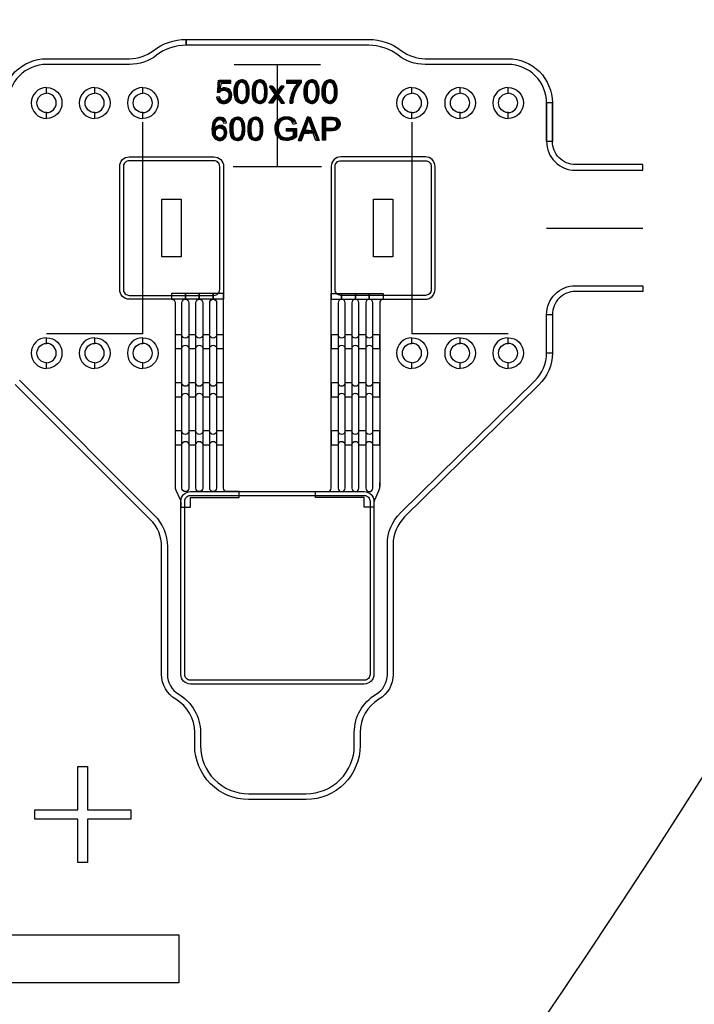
# Model space of a CAD drawing. Extents: x -63500 to 63500, y -63500 to 63500.
# Tile 246 of 256: x 34486 to 37994, y -25236 to -20119. Entities that reach past the tile are written whole.
import ezdxf

# ---------------------------------------------------------------- set-up
doc = ezdxf.new("R2010")
doc.units = 13
doc.header["$MEASUREMENT"] = 0
for name, color, linetype in [('1_Metal', 2, 'Continuous'), ('2_Electrodes', 5, 'Continuous'), ('3_Outline', 4, 'Continuous')]:
    doc.layers.add(name, color=color, linetype=linetype)
doc.styles.get("Standard").update_dxf_attribs({"font": 'arial.ttf'})

msp = doc.modelspace()

# ---------------------------------------------------------------- linework, layer by layer
for p, q in [((35600.9, -20351.9), (36050.9, -20351.9)), ((35825.9, -20881.9), (35825.9, -20351.9)), ((35125.9, -21751.9), (35125.9, -20651.9)), ((36525.9, -20651.9), (36525.9, -21751.9)), ((35595.9, -20881.9), (36055.9, -20881.9)), ((37225.9, -21201.9), (37725.9, -21201.9)), ((34875.9, -21751.9), (34625.9, -21751.9)), ((35125.9, -21751.9), (34875.9, -21751.9)), ((36775.9, -21751.9), (36525.9, -21751.9)), ((37025.9, -21751.9), (36775.9, -21751.9))]:
    msp.add_line(p, q)
for points in [[(35225.9, -21351.9), (35225.9, -21051.9), (35325.9, -21051.9), (35325.9, -21351.9)], [(36325.9, -21351.9), (36325.9, -21051.9), (36425.9, -21051.9), (36425.9, -21351.9)]]:
    msp.add_lwpolyline(points, close=True)
for radius in [50000, 47500, 45000]:
    msp.add_circle((0, 0), radius)
at = {"layer": '1_Metal'}
for p, q in [((35545.9, -21571.9), (35545.9, -21571.9)), ((36357.9, -22543.4), (36357.9, -22523.9))]:
    msp.add_line(p, q, dxfattribs=at)
for points in [[(-50000, 0, 1), (50000, 0), (51000, 0, -1), (-51000, 0)], [(35545.9, -20881.9), (35545.9, -21571.9), (35055.9, -21571.9, -0.414214), (35005.9, -21521.9), (35005.9, -20881.9, -0.414214), (35055.9, -20831.9), (35495.9, -20831.9, -0.414214)], [(36105.9, -20881.9), (36105.9, -21571.9), (36595.9, -21571.9, 0.414214), (36645.9, -21521.9), (36645.9, -20881.9, 0.414214), (36595.9, -20831.9), (36155.9, -20831.9, 0.414214)], [(35373.9, -22651.9), (35373.9, -22601.9), (35627.9, -22601.9), (35627.9, -22571.9), (35563.9, -22571.9, -0.414214), (35545.9, -22553.9), (35545.9, -21541.9), (35491.9, -21541.9), (35491.9, -21571.9, -0.414214), (35509.9, -21589.9), (35509.9, -22553.9, -1), (35473.9, -22553.9), (35473.9, -21589.9, -0.414214), (35491.9, -21571.9), (35491.9, -21571.9), (35491.9, -21541.9), (35419.9, -21541.9), (35419.9, -21571.9, -0.414214), (35437.9, -21589.9), (35437.9, -22553.9, -1), (35401.9, -22553.9), (35401.9, -21589.9, -0.414214), (35419.9, -21571.9), (35419.9, -21571.9), (35419.9, -21541.9), (35347.9, -21541.9), (35347.9, -21571.9, -0.414214), (35365.9, -21589.9), (35365.9, -22553.9, -1), (35329.9, -22553.9), (35329.9, -21589.9, -0.414214), (35347.9, -21571.9), (35347.9, -21571.9), (35347.9, -21541.9), (35275.9, -21541.9), (35275.9, -21571.9, -0.414214), (35293.9, -21589.9), (35293.9, -22543.4, 0.104248), (35298.2, -22563.6), (35319.7, -22612.3, -0.104248), (35323.9, -22632.5), (35323.9, -22651.9)], [(36277.9, -22651.9), (36277.9, -22601.9), (36023.9, -22601.9), (36023.9, -22571.9), (36087.9, -22571.9, 0.414214), (36105.9, -22553.9), (36105.9, -21541.9), (36159.9, -21541.9), (36159.9, -21571.9, 0.414214), (36141.9, -21589.9), (36141.9, -22553.9, 1), (36177.9, -22553.9), (36177.9, -21589.9, 0.414214), (36159.9, -21571.9), (36159.9, -21571.9), (36159.9, -21541.9), (36231.9, -21541.9), (36231.9, -21571.9, 0.414214), (36213.9, -21589.9), (36213.9, -22553.9, 1), (36249.9, -22553.9), (36249.9, -21589.9, 0.414214), (36231.9, -21571.9), (36231.9, -21571.9), (36231.9, -21541.9), (36303.9, -21541.9), (36303.9, -21571.9, 0.414214), (36285.9, -21589.9), (36285.9, -22553.9, 1), (36321.9, -22553.9), (36321.9, -21589.9, 0.414214), (36303.9, -21571.9), (36303.9, -21571.9), (36303.9, -21541.9), (36375.9, -21541.9), (36375.9, -21571.9, 0.414214), (36357.9, -21589.9), (36357.9, -22543.4, -0.104248), (36353.7, -22563.6), (36332.2, -22612.3, 0.104248), (36327.9, -22632.5), (36327.9, -22651.9)], [(35329.9, -21756.7), (35293.9, -21756.7), (35293.9, -21828.7), (35329.9, -21828.7, -0.414214), (35347.9, -21810.7), (35347.9, -21810.7, -0.414214), (35365.9, -21828.7), (35401.9, -21828.7, -0.414214), (35419.9, -21810.7), (35419.9, -21810.7, -0.414214), (35437.9, -21828.7), (35473.9, -21828.7, -0.414214), (35491.9, -21810.7), (35491.9, -21810.7, -0.414214), (35509.9, -21828.7), (35545.9, -21828.7), (35545.9, -21756.7), (35509.9, -21756.7, -0.414214), (35491.9, -21774.7), (35491.9, -21774.7, -0.414214), (35473.9, -21756.7), (35437.9, -21756.7, -0.414214), (35419.9, -21774.7), (35419.9, -21774.7, -0.414214), (35401.9, -21756.7), (35365.9, -21756.7, -0.414214), (35347.9, -21774.7), (35347.9, -21774.7, -0.414214)], [(36141.9, -21756.7), (36105.9, -21756.7), (36105.9, -21828.7), (36141.9, -21828.7, -0.414214), (36159.9, -21810.7), (36159.9, -21810.7, -0.414214), (36177.9, -21828.7), (36213.9, -21828.7, -0.414214), (36231.9, -21810.7), (36231.9, -21810.7, -0.414214), (36249.9, -21828.7), (36285.9, -21828.7, -0.414214), (36303.9, -21810.7), (36303.9, -21810.7, -0.414214), (36321.9, -21828.7), (36357.9, -21828.7), (36357.9, -21756.7), (36321.9, -21756.7, -0.414214), (36303.9, -21774.7), (36303.9, -21774.7, -0.414214), (36285.9, -21756.7), (36249.9, -21756.7, -0.414214), (36231.9, -21774.7), (36231.9, -21774.7, -0.414214), (36213.9, -21756.7), (36177.9, -21756.7, -0.414214), (36159.9, -21774.7), (36159.9, -21774.7, -0.414214)], [(35329.9, -22006.7), (35293.9, -22006.7), (35293.9, -22078.7), (35329.9, -22078.7, -0.414214), (35347.9, -22060.7), (35347.9, -22060.7, -0.414214), (35365.9, -22078.7), (35401.9, -22078.7, -0.414214), (35419.9, -22060.7), (35419.9, -22060.7, -0.414214), (35437.9, -22078.7), (35473.9, -22078.7, -0.414214), (35491.9, -22060.7), (35491.9, -22060.7, -0.414214), (35509.9, -22078.7), (35545.9, -22078.7), (35545.9, -22006.7), (35509.9, -22006.7, -0.414214), (35491.9, -22024.7), (35491.9, -22024.7, -0.414214), (35473.9, -22006.7), (35437.9, -22006.7, -0.414214), (35419.9, -22024.7), (35419.9, -22024.7, -0.414214), (35401.9, -22006.7), (35365.9, -22006.7, -0.414214), (35347.9, -22024.7), (35347.9, -22024.7, -0.414214)], [(36141.9, -22006.7), (36105.9, -22006.7), (36105.9, -22078.7), (36141.9, -22078.7, -0.414214), (36159.9, -22060.7), (36159.9, -22060.7, -0.414214), (36177.9, -22078.7), (36213.9, -22078.7, -0.414214), (36231.9, -22060.7), (36231.9, -22060.7, -0.414214), (36249.9, -22078.7), (36285.9, -22078.7, -0.414214), (36303.9, -22060.7), (36303.9, -22060.7, -0.414214), (36321.9, -22078.7), (36357.9, -22078.7), (36357.9, -22006.7), (36321.9, -22006.7, -0.414214), (36303.9, -22024.7), (36303.9, -22024.7, -0.414214), (36285.9, -22006.7), (36249.9, -22006.7, -0.414214), (36231.9, -22024.7), (36231.9, -22024.7, -0.414214), (36213.9, -22006.7), (36177.9, -22006.7, -0.414214), (36159.9, -22024.7), (36159.9, -22024.7, -0.414214)], [(35329.9, -22256.7), (35293.9, -22256.7), (35293.9, -22328.7), (35329.9, -22328.7, -0.414214), (35347.9, -22310.7), (35347.9, -22310.7, -0.414214), (35365.9, -22328.7), (35401.9, -22328.7, -0.414214), (35419.9, -22310.7), (35419.9, -22310.7, -0.414214), (35437.9, -22328.7), (35473.9, -22328.7, -0.414214), (35491.9, -22310.7), (35491.9, -22310.7, -0.414214), (35509.9, -22328.7), (35545.9, -22328.7), (35545.9, -22256.7), (35509.9, -22256.7, -0.414214), (35491.9, -22274.7), (35491.9, -22274.7, -0.414214), (35473.9, -22256.7), (35437.9, -22256.7, -0.414214), (35419.9, -22274.7), (35419.9, -22274.7, -0.414214), (35401.9, -22256.7), (35365.9, -22256.7, -0.414214), (35347.9, -22274.7), (35347.9, -22274.7, -0.414214)], [(36141.9, -22256.7), (36105.9, -22256.7), (36105.9, -22328.7), (36141.9, -22328.7, -0.414214), (36159.9, -22310.7), (36159.9, -22310.7, -0.414214), (36177.9, -22328.7), (36213.9, -22328.7, -0.414214), (36231.9, -22310.7), (36231.9, -22310.7, -0.414214), (36249.9, -22328.7), (36285.9, -22328.7, -0.414214), (36303.9, -22310.7), (36303.9, -22310.7, -0.414214), (36321.9, -22328.7), (36357.9, -22328.7), (36357.9, -22256.7), (36321.9, -22256.7, -0.414214), (36303.9, -22274.7), (36303.9, -22274.7, -0.414214), (36285.9, -22256.7), (36249.9, -22256.7, -0.414214), (36231.9, -22274.7), (36231.9, -22274.7, -0.414214), (36213.9, -22256.7), (36177.9, -22256.7, -0.414214), (36159.9, -22274.7), (36159.9, -22274.7, -0.414214)], [(36277.9, -22571.9, -0.414214), (36327.9, -22621.9), (36327.9, -23521.9, -0.414214), (36277.9, -23571.9), (35373.9, -23571.9, -0.414214), (35323.9, -23521.9), (35323.9, -22621.9, -0.414214), (35373.9, -22571.9), (36277.9, -22571.9)]]:
    msp.add_lwpolyline(points, format="xyb", close=True, dxfattribs=at)
for points in [[(35583.6, -20448.5), (35583.6, -20434.4), (35523.9, -20434.4), (35512.6, -20495.9), (35525.8, -20498.1), (35533.9, -20489.6), (35544, -20485.9), (35551.7, -20485.9), (35563.5, -20490.4), (35571.2, -20499.9), (35573.4, -20510.1), (35573.4, -20518.2), (35570.4, -20529), (35563.9, -20536.5), (35556, -20541.5), (35549.4, -20542.5), (35542.4, -20541.9), (35534, -20537.8), (35528.3, -20530.7), (35525.1, -20519.8), (35509.6, -20521.2), (35511.6, -20530.7), (35515.9, -20539.3), (35521.6, -20545.9), (35529.7, -20550.9), (35540.5, -20554.3), (35553.2, -20554.3), (35561.8, -20552.6), (35571.6, -20547.8), (35579.4, -20540.4), (35584.8, -20532.2), (35588.2, -20522.1), (35589.2, -20511.9), (35588, -20501.5), (35584.4, -20491.6), (35578.6, -20484.3), (35571.1, -20478.2), (35562.4, -20474.3), (35554.7, -20473.3), (35549, -20473.3), (35543.6, -20474.1), (35537.7, -20476.1), (35529.3, -20480.7), (35535.7, -20448.5), (35583.6, -20448.5)], [(35640.5, -20554.2), (35634.3, -20554.2), (35622.5, -20550.4), (35614.6, -20543.4), (35608.2, -20533.6), (35604, -20520.6), (35602.1, -20507.1), (35602.1, -20482.4), (35603.7, -20467.3), (35608, -20454.4), (35615.3, -20442.9), (35624.2, -20436), (35634.2, -20432.5), (35640.5, -20432.4), (35640.5, -20444.4), (35634.4, -20445.3), (35627.6, -20449.2), (35621.6, -20457.7), (35618.5, -20469.1), (35617.2, -20479), (35616.6, -20488.7), (35616.6, -20498.3), (35617.1, -20507.2), (35618, -20516), (35620.1, -20525.6), (35623.6, -20533.1), (35629.1, -20538.8), (35635, -20541.7), (35640.5, -20542.6)], [(35640.5, -20554.2), (35646.7, -20554.2), (35658.6, -20550.4), (35666.4, -20543.4), (35672.9, -20533.6), (35677.1, -20520.6), (35679, -20507.1), (35679, -20482.4), (35677.3, -20467.3), (35673.1, -20454.4), (35665.8, -20442.9), (35656.9, -20436), (35646.9, -20432.5), (35640.5, -20432.4), (35640.5, -20444.4), (35646.6, -20445.3), (35653.5, -20449.2), (35659.5, -20457.7), (35662.6, -20469.1), (35663.9, -20479), (35664.5, -20488.7), (35664.5, -20498.3), (35664, -20507.2), (35663, -20516), (35661, -20525.6), (35657.4, -20533.1), (35651.9, -20538.8), (35646.1, -20541.7), (35640.5, -20542.6)], [(35734.4, -20554.2), (35728.2, -20554.2), (35716.3, -20550.4), (35708.5, -20543.4), (35702.1, -20533.6), (35697.8, -20520.6), (35696, -20507.1), (35696, -20482.4), (35697.6, -20467.3), (35701.8, -20454.4), (35709.1, -20442.9), (35718, -20436), (35728.1, -20432.5), (35734.4, -20432.4), (35734.4, -20444.4), (35728.3, -20445.3), (35721.4, -20449.2), (35715.4, -20457.7), (35712.3, -20469.1), (35711, -20479), (35710.4, -20488.7), (35710.4, -20498.3), (35710.9, -20507.2), (35711.9, -20516), (35713.9, -20525.6), (35717.5, -20533.1), (35723, -20538.8), (35728.8, -20541.7), (35734.4, -20542.6)], [(35734.4, -20554.2), (35740.6, -20554.2), (35752.5, -20550.4), (35760.3, -20543.4), (35766.7, -20533.6), (35770.9, -20520.6), (35772.8, -20507.1), (35772.8, -20482.4), (35771.2, -20467.3), (35767, -20454.4), (35759.7, -20442.9), (35750.7, -20436), (35740.7, -20432.5), (35734.4, -20432.4), (35734.4, -20444.4), (35740.5, -20445.3), (35747.4, -20449.2), (35753.3, -20457.7), (35756.5, -20469.1), (35757.8, -20479), (35758.4, -20488.7), (35758.4, -20498.3), (35757.9, -20507.2), (35756.9, -20516), (35754.8, -20525.6), (35751.3, -20533.1), (35745.8, -20538.8), (35740, -20541.7), (35734.4, -20542.6)], [(35784.4, -20465.8), (35802.4, -20465.8), (35822.5, -20495.9), (35822.5, -20519.3), (35800, -20552.7), (35782.2, -20552.7), (35813.9, -20507.8), (35784.4, -20465.8)], [(35860.7, -20465.8), (35842.7, -20465.8), (35822.5, -20495.9), (35822.5, -20519.3), (35845.1, -20552.7), (35862.9, -20552.7), (35831.2, -20507.8), (35860.7, -20465.8)], [(35890, -20553.1), (35904.8, -20553.1), (35906.8, -20538.2), (35910.8, -20519.7), (35916.3, -20503.1), (35922.5, -20488.9), (35930.6, -20473.9), (35938.5, -20461.7), (35950.8, -20446), (35950.8, -20434.5), (35873, -20434.5), (35873, -20448.9), (35931.8, -20448.9), (35924.7, -20457.6), (35917.4, -20468.9), (35910.5, -20480.3), (35905.3, -20491), (35901.4, -20500.5), (35898, -20509.7), (35895.1, -20519.7), (35892.9, -20529.1), (35891, -20539.5), (35890, -20553.1)], [(36004.1, -20554.2), (35997.9, -20554.2), (35986, -20550.4), (35978.2, -20543.4), (35971.7, -20533.6), (35967.5, -20520.6), (35965.7, -20507.1), (35965.7, -20482.4), (35967.3, -20467.3), (35971.5, -20454.4), (35978.8, -20442.9), (35987.7, -20436), (35997.7, -20432.5), (36004.1, -20432.4), (36004.1, -20444.4), (35998, -20445.3), (35991.1, -20449.2), (35985.1, -20457.7), (35982, -20469.1), (35980.7, -20479), (35980.1, -20488.7), (35980.1, -20498.3), (35980.6, -20507.2), (35981.6, -20516), (35983.6, -20525.6), (35987.2, -20533.1), (35992.7, -20538.8), (35998.5, -20541.7), (36004.1, -20542.6)], [(36004.1, -20554.2), (36010.3, -20554.2), (36022.2, -20550.4), (36030, -20543.4), (36036.4, -20533.6), (36040.6, -20520.6), (36042.5, -20507.1), (36042.5, -20482.4), (36040.9, -20467.3), (36036.7, -20454.4), (36029.3, -20442.9), (36020.4, -20436), (36010.4, -20432.5), (36004.1, -20432.4), (36004.1, -20444.4), (36010.2, -20445.3), (36017, -20449.2), (36023, -20457.7), (36026.1, -20469.1), (36027.5, -20479), (36028, -20488.7), (36028, -20498.3), (36027.5, -20507.2), (36026.6, -20516), (36024.5, -20525.6), (36021, -20533.1), (36015.5, -20538.8), (36009.6, -20541.7), (36004.1, -20542.6)], [(36097.9, -20554.2), (36091.7, -20554.2), (36079.8, -20550.4), (36072, -20543.4), (36065.6, -20533.6), (36061.4, -20520.6), (36059.5, -20507.1), (36059.5, -20482.4), (36061.1, -20467.3), (36065.3, -20454.4), (36072.6, -20442.9), (36081.6, -20436), (36091.6, -20432.5), (36097.9, -20432.4), (36097.9, -20444.4), (36091.8, -20445.3), (36084.9, -20449.2), (36079, -20457.7), (36075.8, -20469.1), (36074.5, -20479), (36073.9, -20488.7), (36073.9, -20498.3), (36074.4, -20507.2), (36075.4, -20516), (36077.5, -20525.6), (36081, -20533.1), (36086.5, -20538.8), (36092.3, -20541.7), (36097.9, -20542.6)], [(36097.9, -20554.2), (36104.1, -20554.2), (36116, -20550.4), (36123.8, -20543.4), (36130.3, -20533.6), (36134.5, -20520.6), (36136.3, -20507.1), (36136.3, -20482.4), (36134.7, -20467.3), (36130.5, -20454.4), (36123.2, -20442.9), (36114.3, -20436), (36104.2, -20432.5), (36097.9, -20432.4), (36097.9, -20444.4), (36104, -20445.3), (36110.9, -20449.2), (36116.9, -20457.7), (36120, -20469.1), (36121.3, -20479), (36121.9, -20488.7), (36121.9, -20498.3), (36121.4, -20507.2), (36120.4, -20516), (36118.4, -20525.6), (36114.8, -20533.1), (36109.3, -20538.8), (36103.5, -20541.7), (36097.9, -20542.6)], [(35547.2, -20657.1), (35561.5, -20655.6), (35558.6, -20644.3), (35551.9, -20635.5), (35544.5, -20630.1), (35535.7, -20627.2), (35529.1, -20626.7), (35523.6, -20627), (35516.4, -20628.2), (35508.1, -20631.7), (35501.4, -20637.1), (35494.6, -20645.9), (35491, -20654.2), (35488.1, -20664.4), (35486.5, -20674.8), (35485.8, -20689.6), (35486.2, -20700.7), (35487.6, -20711.4), (35490, -20720.3), (35493.7, -20728.5), (35498.7, -20735.1), (35504.3, -20739.8), (35512.5, -20744.2), (35520.4, -20746.3), (35526.5, -20746.7), (35532.4, -20746.3), (35539.3, -20744.6), (35545.9, -20741.6), (35551.3, -20737.3), (35556.1, -20731.6), (35559.8, -20724.8), (35562.2, -20717.6), (35563.3, -20709.7), (35563.3, -20702.7), (35562, -20694.4), (35559.6, -20688), (35555.7, -20681.9), (35550.8, -20676.8), (35544.3, -20672.1), (35538, -20669.7), (35533.2, -20668.7), (35528.8, -20668.5), (35525.7, -20668.6), (35522.1, -20669.2), (35518.8, -20670), (35513.8, -20672), (35508.7, -20675.1), (35505.3, -20678), (35501.8, -20681.7), (35500.3, -20684), (35502.6, -20709.1), (35502.6, -20704.2), (35503.1, -20700.5), (35504.2, -20696.3), (35507.1, -20690.8), (35511.1, -20686.5), (35516.1, -20683.3), (35522.9, -20681.3), (35528.1, -20681.3), (35534.7, -20682.9), (35541.1, -20687.1), (35545.1, -20692.3), (35547.7, -20698.7), (35548.6, -20705.7), (35548.6, -20710.9), (35547.1, -20718.3), (35544.6, -20724), (35540.5, -20729.4), (35535.4, -20732.7), (35530.1, -20734.5), (35526.3, -20734.9), (35521.2, -20734.2), (35516, -20732.2), (35510.3, -20727.9), (35506.2, -20722.1), (35503.4, -20714.8), (35502.6, -20709.1), (35500.3, -20684), (35500.3, -20678.9), (35500.8, -20673.1), (35502, -20664.7), (35504.4, -20656.8), (35507.9, -20650.1), (35512.4, -20644.7), (35516.7, -20641.4), (35521.4, -20639.2), (35526.8, -20638.6), (35531.3, -20639), (35536.7, -20640.9), (35541.3, -20644.4), (35544.7, -20649.6), (35547.2, -20657.1)], [(35618, -20747.2), (35611.8, -20747.2), (35599.9, -20743.3), (35592.1, -20736.4), (35585.7, -20726.6), (35581.5, -20713.6), (35579.6, -20700), (35579.6, -20675.4), (35581.2, -20660.3), (35585.4, -20647.4), (35592.8, -20635.8), (35601.7, -20628.9), (35611.7, -20625.4), (35618, -20625.3), (35618, -20637.3), (35611.9, -20638.3), (35605.1, -20642.1), (35599.1, -20650.6), (35596, -20662), (35594.6, -20671.9), (35594.1, -20681.7), (35594.1, -20691.2), (35594.6, -20700.2), (35595.5, -20709), (35597.6, -20718.5), (35601.1, -20726), (35606.6, -20731.7), (35612.4, -20734.7), (35618, -20735.6)], [(35618, -20747.2), (35624.2, -20747.2), (35636.1, -20743.3), (35643.9, -20736.4), (35650.4, -20726.6), (35654.6, -20713.6), (35656.4, -20700), (35656.4, -20675.4), (35654.8, -20660.3), (35650.6, -20647.4), (35643.3, -20635.8), (35634.4, -20628.9), (35624.3, -20625.4), (35618, -20625.3), (35618, -20637.3), (35624.1, -20638.3), (35631, -20642.1), (35637, -20650.6), (35640.1, -20662), (35641.4, -20671.9), (35642, -20681.7), (35642, -20691.2), (35641.5, -20700.2), (35640.5, -20709), (35638.5, -20718.5), (35634.9, -20726), (35629.4, -20731.7), (35623.6, -20734.7), (35618, -20735.6)], [(35711.9, -20747.2), (35705.7, -20747.2), (35693.8, -20743.3), (35686, -20736.4), (35679.5, -20726.6), (35675.3, -20713.6), (35673.5, -20700), (35673.5, -20675.4), (35675.1, -20660.3), (35679.3, -20647.4), (35686.6, -20635.8), (35695.5, -20628.9), (35705.6, -20625.4), (35711.9, -20625.3), (35711.9, -20637.3), (35705.8, -20638.3), (35698.9, -20642.1), (35692.9, -20650.6), (35689.8, -20662), (35688.5, -20671.9), (35687.9, -20681.7), (35687.9, -20691.2), (35688.4, -20700.2), (35689.4, -20709), (35691.4, -20718.5), (35695, -20726), (35700.5, -20731.7), (35706.3, -20734.7), (35711.9, -20735.6)], [(35711.9, -20747.2), (35718.1, -20747.2), (35730, -20743.3), (35737.8, -20736.4), (35744.2, -20726.6), (35748.4, -20713.6), (35750.3, -20700), (35750.3, -20675.4), (35748.7, -20660.3), (35744.5, -20647.4), (35737.2, -20635.8), (35728.2, -20628.9), (35718.2, -20625.4), (35711.9, -20625.3), (35711.9, -20637.3), (35718, -20638.3), (35724.9, -20642.1), (35730.8, -20650.6), (35734, -20662), (35735.3, -20671.9), (35735.8, -20681.7), (35735.8, -20691.2), (35735.3, -20700.2), (35734.4, -20709), (35732.3, -20718.5), (35728.8, -20726), (35723.3, -20731.7), (35717.5, -20734.7), (35711.9, -20735.6)], [(35873.9, -20698.3), (35873.9, -20684.3), (35924.6, -20684.3), (35924.6, -20728.7), (35911.4, -20737.9), (35897.4, -20743.8), (35883.7, -20747.2), (35869.1, -20747.2), (35856.9, -20745.2), (35844.6, -20741), (35829.7, -20730), (35821.3, -20718.7), (35816, -20704.4), (35813.9, -20689.9), (35813.9, -20682.9), (35815.3, -20670.6), (35818.5, -20659.3), (35824.1, -20647.9), (35832.4, -20637.8), (35839.9, -20632.1), (35848.6, -20627.9), (35859.4, -20624.7), (35870.7, -20623.4), (35877.4, -20623.4), (35887.6, -20624.4), (35897.8, -20627.9), (35905.1, -20631.7), (35911.8, -20637), (35918.1, -20646.2), (35923, -20659.2), (35908.6, -20663.1), (35905.1, -20653.5), (35899.4, -20645.6), (35891.6, -20640.6), (35883, -20637.9), (35873.9, -20637), (35865.5, -20637.7), (35856.7, -20639.7), (35849, -20643.5), (35842.4, -20648.8), (35838.1, -20654.4), (35833.9, -20662.9), (35831.1, -20672.9), (35830.1, -20681.2), (35830.1, -20689.2), (35831.5, -20700.2), (35834.5, -20709.7), (35840.5, -20719.4), (35848.1, -20725.9), (35856.9, -20730.4), (35865.7, -20732.5), (35873.3, -20733.2), (35876, -20733.2), (35883.3, -20732.4), (35891.9, -20730.2), (35900.8, -20726.2), (35909.1, -20720.8), (35909.1, -20698.3), (35873.9, -20698.3)], [(35989, -20638.3), (35989, -20625.7), (35980.9, -20625.7), (35934.8, -20746.3), (35951.7, -20746.3), (35965.2, -20709), (35989, -20709), (35989, -20695.5), (35969.6, -20695.5), (35989, -20638.3)], [(35989, -20638.3), (35989, -20625.7), (35997.1, -20625.7), (36043.2, -20746.3), (36026.3, -20746.3), (36012.8, -20709), (35989, -20709), (35989, -20695.5), (36008.4, -20695.5), (35989, -20638.3)], [(36060.1, -20745.8), (36060.1, -20625.3), (36112.9, -20625.3), (36124.4, -20626.8), (36132.7, -20629.1), (36140.2, -20633.7), (36146.7, -20641.6), (36150.1, -20649.4), (36151.6, -20657.2), (36151.6, -20662.1), (36150.3, -20671), (36147.1, -20678.9), (36140.9, -20686.9), (36132.9, -20692.4), (36123, -20695.3), (36111.3, -20696.7), (36076.1, -20696.7), (36076.1, -20682.5), (36110.6, -20682.5), (36120.4, -20680.8), (36127.8, -20677.5), (36132.2, -20672.7), (36134.7, -20666.2), (36135.1, -20660.6), (36134.5, -20655), (36131.4, -20647.9), (36126.6, -20643.2), (36121.6, -20640.8), (36115.1, -20639.9), (36076.1, -20639.9), (36076.1, -20745.8), (36060.1, -20745.8)], [(33938.9, -24875), (33938.9, -23750), (34188.9, -23750), (34188.9, -24875), (35313.9, -24875), (35313.9, -25125), (34188.9, -25125), (34188.9, -26250), (33938.9, -26250), (33938.9, -25125), (32813.9, -25125), (32813.9, -24875)], [(34788.9, -24225), (34788.9, -24000), (34838.9, -24000), (34838.9, -24225), (35063.9, -24225), (35063.9, -24275), (34838.9, -24275), (34838.9, -24500), (34788.9, -24500), (34788.9, -24275), (34563.9, -24275), (34563.9, -24225)]]:
    msp.add_lwpolyline(points, close=True, dxfattribs=at)
at = {"layer": '2_Electrodes'}
for points in [[(47500, 0, -1), (-47500, 0), (-51000, 0, 1), (51000, 0)], [(34395.9, -20751.9), (34395.9, -20551.9, -0.414214), (34625.9, -20321.9), (35057.7, -20321.9, 0.165811), (35179.9, -20280.3, -0.165811), (35350.9, -20221.9), (35350.9, -20251.9, 0.165811), (35198.2, -20304, -0.165811), (35057.7, -20351.9), (34625.9, -20351.9, 0.414214), (34425.9, -20551.9), (34425.9, -20751.9)], [(37225.9, -20751.9), (37225.9, -20551.9, 0.414214), (37025.9, -20351.9), (36594.2, -20351.9, -0.165811), (36453.7, -20304, 0.165811), (36300.9, -20251.9), (35350.9, -20251.9), (35350.9, -20221.9), (36300.9, -20221.9, -0.165811), (36472, -20280.3, 0.165811), (36594.2, -20321.9), (37025.9, -20321.9, -0.414214), (37255.9, -20551.9), (37255.9, -20751.9)], [(34625.9, -20471.9, 1), (34625.9, -20631.9), (34625.9, -20601.9, -1), (34625.9, -20501.9)], [(34625.9, -20471.9, -1), (34625.9, -20631.9), (34625.9, -20601.9, 1), (34625.9, -20501.9)], [(34875.9, -20471.9, 1), (34875.9, -20631.9), (34875.9, -20601.9, -1), (34875.9, -20501.9)], [(34875.9, -20471.9, -1), (34875.9, -20631.9), (34875.9, -20601.9, 1), (34875.9, -20501.9)], [(35125.9, -20471.9, 1), (35125.9, -20631.9), (35125.9, -20601.9, -1), (35125.9, -20501.9)], [(35125.9, -20471.9, -1), (35125.9, -20631.9), (35125.9, -20601.9, 1), (35125.9, -20501.9)], [(36525.9, -20471.9, 1), (36525.9, -20631.9), (36525.9, -20601.9, -1), (36525.9, -20501.9)], [(36525.9, -20471.9, -1), (36525.9, -20631.9), (36525.9, -20601.9, 1), (36525.9, -20501.9)], [(36775.9, -20471.9, 1), (36775.9, -20631.9), (36775.9, -20601.9, -1), (36775.9, -20501.9)], [(36775.9, -20471.9, -1), (36775.9, -20631.9), (36775.9, -20601.9, 1), (36775.9, -20501.9)], [(37025.9, -20471.9, 1), (37025.9, -20631.9), (37025.9, -20601.9, -1), (37025.9, -20501.9)], [(37025.9, -20471.9, -1), (37025.9, -20631.9), (37025.9, -20601.9, 1), (37025.9, -20501.9)], [(37225.9, -20751.9, 0.414214), (37375.9, -20901.9), (37725.9, -20901.9), (37725.9, -20871.9), (37375.9, -20871.9, -0.414214), (37255.9, -20751.9), (37255.9, -20551.9), (37225.9, -20551.9)], [(35025.9, -20881.9), (35025.9, -21521.9, 0.414214), (35055.9, -21551.9), (35495.9, -21551.9, 0.414214), (35525.9, -21521.9), (35525.9, -20881.9, 0.414214), (35495.9, -20851.9), (35055.9, -20851.9, 0.414214)], [(36625.9, -20881.9), (36625.9, -21521.9, -0.414214), (36595.9, -21551.9), (36155.9, -21551.9, -0.414214), (36125.9, -21521.9), (36125.9, -20881.9, -0.414214), (36155.9, -20851.9), (36595.9, -20851.9, -0.414214)], [(37375.9, -21501.9), (37725.9, -21501.9), (37725.9, -21531.9), (37375.9, -21531.9, 0.414214), (37255.9, -21651.9), (37255.9, -21851.9), (37225.9, -21851.9), (37225.9, -21651.9, -0.414214)], [(34625.9, -21771.9, 1), (34625.9, -21931.9), (34625.9, -21901.9, -1), (34625.9, -21801.9)], [(34625.9, -21771.9, -1), (34625.9, -21931.9), (34625.9, -21901.9, 1), (34625.9, -21801.9)], [(34875.9, -21771.9, 1), (34875.9, -21931.9), (34875.9, -21901.9, -1), (34875.9, -21801.9)], [(34875.9, -21771.9, -1), (34875.9, -21931.9), (34875.9, -21901.9, 1), (34875.9, -21801.9)], [(35125.9, -21771.9, 1), (35125.9, -21931.9), (35125.9, -21901.9, -1), (35125.9, -21801.9)], [(35125.9, -21771.9, -1), (35125.9, -21931.9), (35125.9, -21901.9, 1), (35125.9, -21801.9)], [(36525.9, -21771.9, 1), (36525.9, -21931.9), (36525.9, -21901.9, -1), (36525.9, -21801.9)], [(36525.9, -21771.9, -1), (36525.9, -21931.9), (36525.9, -21901.9, 1), (36525.9, -21801.9)], [(36775.9, -21771.9, 1), (36775.9, -21931.9), (36775.9, -21901.9, -1), (36775.9, -21801.9)], [(36775.9, -21771.9, -1), (36775.9, -21931.9), (36775.9, -21901.9, 1), (36775.9, -21801.9)], [(37025.9, -21771.9, 1), (37025.9, -21931.9), (37025.9, -21901.9, -1), (37025.9, -21801.9)], [(37025.9, -21771.9, -1), (37025.9, -21931.9), (37025.9, -21901.9, 1), (37025.9, -21801.9)], [(36277.9, -22591.9, -0.414214), (36307.9, -22621.9), (36307.9, -23521.9, -0.414214), (36277.9, -23551.9), (35373.9, -23551.9, -0.414214), (35343.9, -23521.9), (35343.9, -22621.9, -0.414214), (35373.9, -22591.9), (36277.9, -22591.9)]]:
    msp.add_lwpolyline(points, format="xyb", close=True, dxfattribs=at)
msp.add_lwpolyline([(34484.5, -21993.4), (35186.6, -22695.4, -0.198912), (35253.9, -22858.1), (35253.9, -23521.9, 0.265291), (35312.9, -23625.3, -0.265291), (35425.9, -23823.3), (35425.9, -23891.9, 0.414214), (35675.9, -24141.9), (35975.9, -24141.9, 0.414214), (36225.9, -23891.9), (36225.9, -23823.3, -0.265291), (36338.9, -23625.3, 0.265291), (36397.9, -23521.9), (36397.9, -22845.9, -0.201193), (36466.7, -22681.8), (37164.8, -21995.8, 0.203475), (37225.9, -21851.9), (37225.9, -21651.9), (37255.9, -21651.9), (37255.9, -21851.9, -0.203475), (37185.7, -22017.4), (36487.7, -22703.2, 0.201193), (36427.9, -22845.9), (36427.9, -23521.9, -0.265291), (36354.2, -23651.1, 0.265291), (36255.9, -23823.3), (36255.9, -23891.9, -0.414214), (35975.9, -24171.9), (35675.9, -24171.9, -0.414214), (35395.9, -23891.9), (35395.9, -23823.3, 0.265291), (35297.6, -23651.1, -0.265291), (35223.9, -23521.9), (35223.9, -22858.1, 0.198912), (35165.3, -22716.6), (34463.3, -22014.6, -0.198912)], format="xyb", dxfattribs=at)
for points in [[(33938.9, -24875), (33938.9, -23750), (34188.9, -23750), (34188.9, -24875), (35313.9, -24875), (35313.9, -25125), (34188.9, -25125), (34188.9, -26250), (33938.9, -26250), (33938.9, -25125), (32813.9, -25125), (32813.9, -24875)], [(34788.9, -24225), (34788.9, -24000), (34838.9, -24000), (34838.9, -24225), (35063.9, -24225), (35063.9, -24275), (34838.9, -24275), (34838.9, -24500), (34788.9, -24500), (34788.9, -24275), (34563.9, -24275), (34563.9, -24225)]]:
    msp.add_lwpolyline(points, close=True, dxfattribs=at)
at = {"layer": '3_Outline'}
for points in [[(47500, 0, -1), (-47500, 0), (-51000, 0, 1), (51000, 0)], [(34395.9, -20751.9), (34395.9, -20551.9, -0.414214), (34625.9, -20321.9), (35057.7, -20321.9, 0.165811), (35179.9, -20280.3, -0.165811), (35350.9, -20221.9), (35350.9, -20251.9, 0.165811), (35198.2, -20304, -0.165811), (35057.7, -20351.9), (34625.9, -20351.9, 0.414214), (34425.9, -20551.9), (34425.9, -20751.9)], [(37225.9, -20751.9), (37225.9, -20551.9, 0.414214), (37025.9, -20351.9), (36594.2, -20351.9, -0.165811), (36453.7, -20304, 0.165811), (36300.9, -20251.9), (35350.9, -20251.9), (35350.9, -20221.9), (36300.9, -20221.9, -0.165811), (36472, -20280.3, 0.165811), (36594.2, -20321.9), (37025.9, -20321.9, -0.414214), (37255.9, -20551.9), (37255.9, -20751.9)], [(34625.9, -20471.9, 1), (34625.9, -20631.9), (34625.9, -20601.9, -1), (34625.9, -20501.9)], [(34625.9, -20471.9, -1), (34625.9, -20631.9), (34625.9, -20601.9, 1), (34625.9, -20501.9)], [(34875.9, -20471.9, 1), (34875.9, -20631.9), (34875.9, -20601.9, -1), (34875.9, -20501.9)], [(34875.9, -20471.9, -1), (34875.9, -20631.9), (34875.9, -20601.9, 1), (34875.9, -20501.9)], [(35125.9, -20471.9, 1), (35125.9, -20631.9), (35125.9, -20601.9, -1), (35125.9, -20501.9)], [(35125.9, -20471.9, -1), (35125.9, -20631.9), (35125.9, -20601.9, 1), (35125.9, -20501.9)], [(36525.9, -20471.9, 1), (36525.9, -20631.9), (36525.9, -20601.9, -1), (36525.9, -20501.9)], [(36525.9, -20471.9, -1), (36525.9, -20631.9), (36525.9, -20601.9, 1), (36525.9, -20501.9)], [(36775.9, -20471.9, 1), (36775.9, -20631.9), (36775.9, -20601.9, -1), (36775.9, -20501.9)], [(36775.9, -20471.9, -1), (36775.9, -20631.9), (36775.9, -20601.9, 1), (36775.9, -20501.9)], [(37025.9, -20471.9, 1), (37025.9, -20631.9), (37025.9, -20601.9, -1), (37025.9, -20501.9)], [(37025.9, -20471.9, -1), (37025.9, -20631.9), (37025.9, -20601.9, 1), (37025.9, -20501.9)], [(37225.9, -20751.9, 0.414214), (37375.9, -20901.9), (37725.9, -20901.9), (37725.9, -20871.9), (37375.9, -20871.9, -0.414214), (37255.9, -20751.9), (37255.9, -20551.9), (37225.9, -20551.9)], [(37375.9, -21501.9), (37725.9, -21501.9), (37725.9, -21531.9), (37375.9, -21531.9, 0.414214), (37255.9, -21651.9), (37255.9, -21851.9), (37225.9, -21851.9), (37225.9, -21651.9, -0.414214)], [(34625.9, -21771.9, 1), (34625.9, -21931.9), (34625.9, -21901.9, -1), (34625.9, -21801.9)], [(34625.9, -21771.9, -1), (34625.9, -21931.9), (34625.9, -21901.9, 1), (34625.9, -21801.9)], [(34875.9, -21771.9, 1), (34875.9, -21931.9), (34875.9, -21901.9, -1), (34875.9, -21801.9)], [(34875.9, -21771.9, -1), (34875.9, -21931.9), (34875.9, -21901.9, 1), (34875.9, -21801.9)], [(35125.9, -21771.9, 1), (35125.9, -21931.9), (35125.9, -21901.9, -1), (35125.9, -21801.9)], [(35125.9, -21771.9, -1), (35125.9, -21931.9), (35125.9, -21901.9, 1), (35125.9, -21801.9)], [(36525.9, -21771.9, 1), (36525.9, -21931.9), (36525.9, -21901.9, -1), (36525.9, -21801.9)], [(36525.9, -21771.9, -1), (36525.9, -21931.9), (36525.9, -21901.9, 1), (36525.9, -21801.9)], [(36775.9, -21771.9, 1), (36775.9, -21931.9), (36775.9, -21901.9, -1), (36775.9, -21801.9)], [(36775.9, -21771.9, -1), (36775.9, -21931.9), (36775.9, -21901.9, 1), (36775.9, -21801.9)], [(37025.9, -21771.9, 1), (37025.9, -21931.9), (37025.9, -21901.9, -1), (37025.9, -21801.9)], [(37025.9, -21771.9, -1), (37025.9, -21931.9), (37025.9, -21901.9, 1), (37025.9, -21801.9)]]:
    msp.add_lwpolyline(points, format="xyb", close=True, dxfattribs=at)
msp.add_lwpolyline([(34484.5, -21993.4), (35186.6, -22695.4, -0.198912), (35253.9, -22858.1), (35253.9, -23521.9, 0.265291), (35312.9, -23625.3, -0.265291), (35425.9, -23823.3), (35425.9, -23891.9, 0.414214), (35675.9, -24141.9), (35975.9, -24141.9, 0.414214), (36225.9, -23891.9), (36225.9, -23823.3, -0.265291), (36338.9, -23625.3, 0.265291), (36397.9, -23521.9), (36397.9, -22845.9, -0.201193), (36466.7, -22681.8), (37164.8, -21995.8, 0.203475), (37225.9, -21851.9), (37225.9, -21651.9), (37255.9, -21651.9), (37255.9, -21851.9, -0.203475), (37185.7, -22017.4), (36487.7, -22703.2, 0.201193), (36427.9, -22845.9), (36427.9, -23521.9, -0.265291), (36354.2, -23651.1, 0.265291), (36255.9, -23823.3), (36255.9, -23891.9, -0.414214), (35975.9, -24171.9), (35675.9, -24171.9, -0.414214), (35395.9, -23891.9), (35395.9, -23823.3, 0.265291), (35297.6, -23651.1, -0.265291), (35223.9, -23521.9), (35223.9, -22858.1, 0.198912), (35165.3, -22716.6), (34463.3, -22014.6, -0.198912)], format="xyb", dxfattribs=at)
for points in [[(33938.9, -24875), (33938.9, -23750), (34188.9, -23750), (34188.9, -24875), (35313.9, -24875), (35313.9, -25125), (34188.9, -25125), (34188.9, -26250), (33938.9, -26250), (33938.9, -25125), (32813.9, -25125), (32813.9, -24875)], [(34788.9, -24225), (34788.9, -24000), (34838.9, -24000), (34838.9, -24225), (35063.9, -24225), (35063.9, -24275), (34838.9, -24275), (34838.9, -24500), (34788.9, -24500), (34788.9, -24275), (34563.9, -24275), (34563.9, -24225)]]:
    msp.add_lwpolyline(points, close=True, dxfattribs=at)

# ---------------------------------------------------------------- texts
for s, p in [('500x700', (35501.3, -20552.7)), ('600 GAP', (35478.5, -20745.5))]:
    msp.add_text(s, height=120).set_placement(p)

doc.saveas('drawing.dxf')
